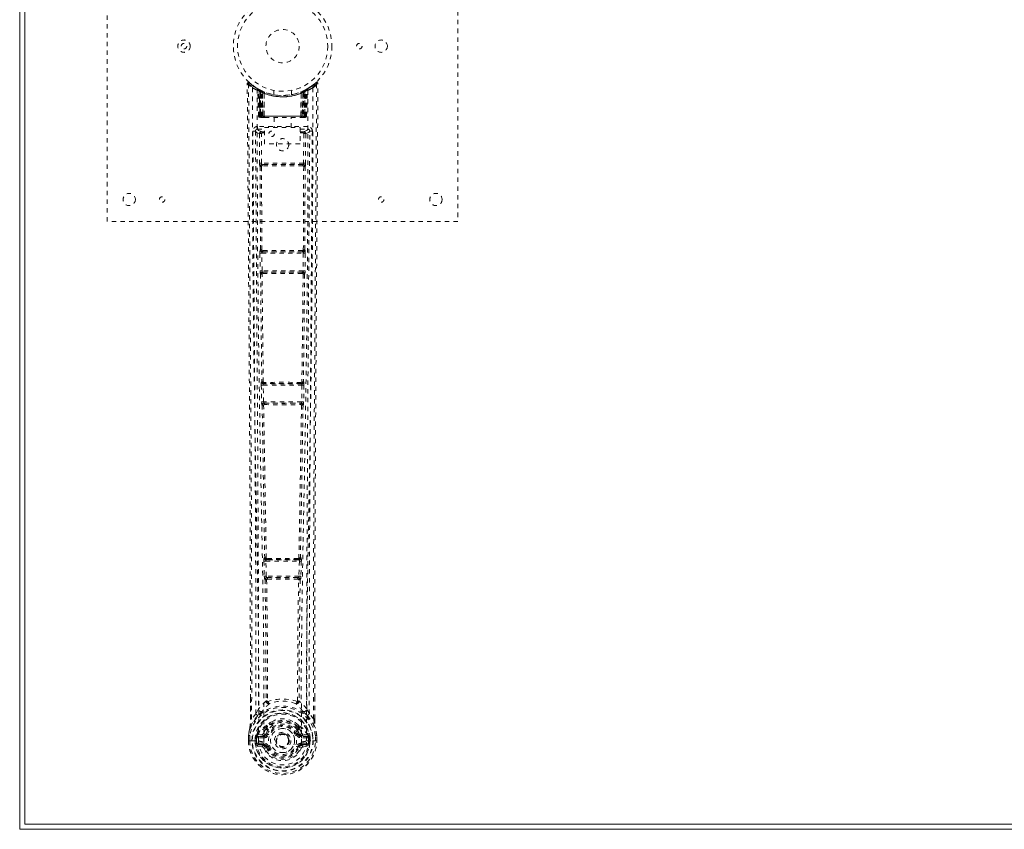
# Model space of a CAD drawing. Header units: inches. Extents: x 9 to 56.5, y 8.8 to 44.6.
# Tile 1 of 4: x 9 to 31.4, y 8.8 to 27.3. Entities that reach past the tile are written whole.
import ezdxf

# ---------------------------------------------------------------- set-up
doc = ezdxf.new("R2010")
doc.units = ezdxf.units.IN
doc.header["$MEASUREMENT"] = 0
doc.linetypes.add('SLD-Dashed', pattern=[0.075, 0.05, -0.025])
doc.linetypes.add('SLD-Solid', pattern=[0])

msp = doc.modelspace()

# ---------------------------------------------------------------- linework, layer by layer
at = {"color": 7, "linetype": 'SLD-Solid', "lineweight": 15}
for p, q in [((8.973, 8.819), (8.973, 44.569)), ((9.091, 8.938), (9.091, 44.451)), ((9.091, 44.451), (9.091, 8.938)), ((56.473, 8.819), (8.973, 8.819)), ((56.355, 8.938), (9.091, 8.938)), ((9.091, 8.938), (56.355, 8.938))]:
    msp.add_line(p, q, dxfattribs=at)
at = {"color": 7, "linetype": 'SLD-Dashed', "lineweight": 0}
for p, q in [((10.973, 22.694), (10.973, 30.694)), ((18.973, 30.694), (18.973, 22.694)), ((15.73, 25.859), (15.629, 25.778)), ((14.404, 25.721), (14.391, 25.729)), ((14.41, 25.717), (14.396, 25.724)), ((14.419, 25.696), (14.405, 25.704)), ((14.426, 25.098), (14.405, 25.704)), ((14.44, 25.098), (14.419, 25.696)), ((14.489, 25.676), (14.422, 25.711)), ((14.438, 25.689), (14.459, 25.095)), ((14.506, 25.65), (14.438, 25.685)), ((14.458, 25.098), (14.438, 25.685)), ((14.465, 25.656), (14.477, 25.682)), ((14.465, 25.656), (14.465, 25.098)), ((14.466, 25.098), (14.467, 25.655)), ((14.467, 25.655), (14.479, 25.681)), ((14.478, 25.649), (14.491, 25.675)), ((14.479, 25.098), (14.478, 25.649)), ((14.49, 25.676), (14.489, 25.676)), ((14.497, 25.098), (14.497, 25.641)), ((14.506, 25.65), (14.507, 25.65)), ((14.525, 25.098), (14.506, 25.65)), ((14.507, 25.65), (14.526, 25.098)), ((14.51, 25.666), (14.509, 25.667)), ((14.552, 25.62), (14.549, 25.622)), ((14.554, 25.098), (14.549, 25.622)), ((14.556, 25.647), (14.551, 25.649)), ((14.552, 25.62), (14.556, 25.098)), ((14.773, 25.684), (14.773, 25.587)), ((15.173, 25.587), (15.173, 25.684)), ((15.389, 25.098), (15.394, 25.62)), ((15.395, 25.649), (15.39, 25.647)), ((15.397, 25.622), (15.392, 25.098)), ((15.397, 25.622), (15.394, 25.62)), ((15.42, 25.098), (15.439, 25.65)), ((15.44, 25.65), (15.421, 25.098)), ((15.437, 25.667), (15.436, 25.666)), ((15.439, 25.65), (15.44, 25.65)), ((15.508, 25.685), (15.44, 25.65)), ((15.449, 25.641), (15.449, 25.098)), ((15.453, 25.674), (15.455, 25.675)), ((15.457, 25.676), (15.456, 25.676)), ((15.524, 25.711), (15.457, 25.676)), ((15.467, 25.681), (15.479, 25.655)), ((15.467, 25.098), (15.468, 25.649)), ((15.469, 25.682), (15.481, 25.656)), ((15.479, 25.655), (15.48, 25.098)), ((15.481, 25.098), (15.481, 25.656)), ((15.485, 25.095), (15.508, 25.689)), ((15.488, 25.098), (15.508, 25.685)), ((15.506, 25.098), (15.527, 25.696)), ((15.619, 25.771), (15.517, 25.708)), ((15.52, 25.098), (15.541, 25.704)), ((15.541, 25.704), (15.527, 25.696)), ((15.555, 25.729), (15.542, 25.721)), ((15.78, 25.836), (15.75, 25.837)), ((14.426, 25.098), (14.44, 25.098)), ((14.453, 25.07), (14.457, 25.069)), ((14.458, 25.098), (14.525, 25.098)), ((14.458, 25.069), (14.458, 25.07)), ((15.48, 25.098), (14.466, 25.098)), ((14.47, 25.069), (14.479, 25.069)), ((14.479, 25.098), (15.467, 25.098)), ((14.488, 25.069), (14.542, 25.069)), ((14.497, 25.098), (14.498, 25.098)), ((15.449, 25.098), (14.498, 25.098)), ((14.526, 25.098), (14.525, 25.098)), ((14.554, 25.098), (14.556, 25.098)), ((14.556, 25.098), (15.389, 25.098)), ((14.556, 25.069), (14.563, 25.069)), ((14.564, 25.069), (15.382, 25.069)), ((14.778, 25.069), (14.778, 24.837)), ((15.168, 24.837), (15.168, 25.069)), ((15.383, 25.069), (15.39, 25.069)), ((15.389, 25.098), (15.392, 25.098)), ((15.404, 25.069), (15.458, 25.069)), ((15.421, 25.098), (15.42, 25.098)), ((15.421, 25.098), (15.488, 25.098)), ((15.467, 25.071), (15.467, 25.098)), ((15.467, 25.069), (15.476, 25.069)), ((15.506, 25.098), (15.52, 25.098)), ((14.354, 24.762), (14.354, 24.753)), ((14.354, 24.753), (14.354, 24.751)), ((14.399, 24.86), (14.399, 24.8)), ((15.547, 24.86), (14.399, 24.86)), ((14.399, 24.8), (14.558, 24.8)), ((14.506, 24.713), (14.506, 24.742)), ((14.558, 24.742), (14.506, 24.742)), ((14.558, 24.465), (14.558, 24.837)), ((14.558, 24.837), (15.37, 24.837)), ((15.37, 24.837), (15.37, 24.465)), ((15.37, 24.8), (15.547, 24.8)), ((15.44, 24.742), (15.37, 24.742)), ((15.44, 24.713), (15.44, 24.742)), ((15.547, 24.8), (15.547, 24.86)), ((15.592, 24.753), (15.592, 24.762)), ((15.592, 24.751), (15.592, 24.753)), ((14.446, 24.698), (14.449, 24.024)), ((14.446, 24.698), (14.491, 24.698)), ((14.494, 24.024), (14.491, 24.698)), ((14.558, 24.713), (14.506, 24.713)), ((15.44, 24.713), (15.37, 24.713)), ((15.455, 24.698), (15.452, 24.024)), ((15.5, 24.698), (15.497, 24.024)), ((15.37, 24.465), (14.558, 24.465)), ((14.458, 23.949), (14.459, 23.949)), ((14.459, 23.949), (14.467, 22.043)), ((14.5, 22.042), (14.491, 23.948)), ((15.452, 24.024), (14.494, 24.024)), ((14.503, 23.994), (14.502, 23.994)), ((15.444, 23.994), (14.502, 23.994)), ((15.444, 23.994), (15.443, 23.994)), ((15.454, 23.948), (15.446, 22.042)), ((15.487, 23.949), (15.479, 22.043)), ((15.487, 23.949), (15.488, 23.949)), ((18.973, 22.694), (10.973, 22.694)), ((14.467, 22.043), (14.463, 22.041)), ((14.517, 22.029), (14.517, 22.029)), ((15.429, 22.029), (15.429, 22.029)), ((15.483, 22.041), (15.479, 22.043)), ((14.456, 21.966), (14.46, 21.568)), ((14.5, 21.967), (15.445, 21.967)), ((14.505, 21.568), (14.5, 21.967)), ((14.507, 21.997), (14.512, 21.999)), ((15.439, 21.997), (14.507, 21.997)), ((15.434, 21.999), (15.439, 21.997)), ((15.445, 21.967), (15.441, 21.568)), ((15.49, 21.966), (15.485, 21.568)), ((14.46, 21.568), (14.461, 21.54)), ((14.469, 21.493), (14.471, 21.492)), ((15.441, 21.568), (14.505, 21.568)), ((14.516, 21.537), (14.514, 21.538)), ((14.514, 21.538), (15.432, 21.538)), ((15.432, 21.538), (15.43, 21.537)), ((15.475, 21.492), (15.477, 21.493)), ((15.485, 21.568), (15.485, 21.54)), ((14.486, 18.957), (14.494, 18.576)), ((14.499, 19.035), (14.492, 19.032)), ((14.531, 18.958), (15.415, 18.958)), ((14.539, 18.577), (14.531, 18.958)), ((14.537, 18.988), (14.543, 18.991)), ((15.409, 18.988), (14.537, 18.988)), ((14.549, 19.02), (14.549, 19.02)), ((15.397, 19.02), (15.397, 19.02)), ((15.403, 18.991), (15.409, 18.988)), ((15.415, 18.958), (15.407, 18.577)), ((15.454, 19.032), (15.447, 19.035)), ((15.46, 18.957), (15.452, 18.576)), ((14.494, 18.576), (14.496, 18.548)), ((14.504, 18.501), (14.507, 18.5)), ((15.407, 18.577), (14.539, 18.577)), ((14.551, 18.546), (14.549, 18.547)), ((14.549, 18.547), (15.397, 18.547)), ((15.397, 18.547), (15.395, 18.546)), ((15.439, 18.5), (15.442, 18.501)), ((15.452, 18.576), (15.45, 18.548)), ((14.546, 14.937), (14.556, 14.595)), ((14.565, 15.016), (14.553, 15.012)), ((14.59, 14.938), (15.356, 14.938)), ((14.601, 14.596), (14.59, 14.938)), ((14.598, 14.968), (14.61, 14.973)), ((15.348, 14.968), (14.598, 14.968)), ((15.336, 14.973), (15.348, 14.968)), ((15.356, 14.938), (15.345, 14.596)), ((15.38, 15.016), (15.392, 15.012)), ((15.4, 14.937), (15.39, 14.595)), ((14.556, 14.595), (14.558, 14.567)), ((14.569, 14.52), (14.573, 14.519)), ((15.345, 14.596), (14.601, 14.596)), ((14.618, 14.565), (14.614, 14.566)), ((14.614, 14.566), (15.332, 14.566)), ((15.332, 14.566), (15.328, 14.565)), ((15.373, 14.519), (15.376, 14.52)), ((15.39, 14.595), (15.388, 14.567)), ((14.237, 11.338), (14.237, 11.805)), ((14.594, 11.743), (14.594, 11.743)), ((14.632, 11.746), (14.632, 11.746)), ((15.314, 11.746), (15.314, 11.746)), ((15.352, 11.743), (15.352, 11.743)), ((15.709, 11.338), (15.709, 11.83)), ((14.422, 11.566), (14.363, 11.455)), ((15.583, 11.455), (15.524, 11.566)), ((14.363, 11.455), (14.266, 11.339)), ((15.68, 11.339), (15.583, 11.455)), ((14.595, 11.148), (14.595, 11.119)), ((14.601, 11.175), (14.613, 11.193)), ((14.618, 11.144), (14.618, 11.115)), ((15.328, 11.115), (15.327, 11.144)), ((15.333, 11.193), (15.345, 11.175)), ((15.351, 11.148), (15.351, 11.119)), ((14.193, 10.84), (14.194, 10.957)), ((14.194, 10.957), (14.193, 10.84)), ((14.193, 10.84), (14.197, 10.84)), ((14.194, 10.962), (14.194, 10.957)), ((14.197, 10.84), (14.25, 10.84)), ((14.224, 10.957), (14.223, 10.841)), ((14.25, 10.84), (14.273, 10.84)), ((14.273, 10.84), (14.276, 10.84)), ((14.276, 10.84), (14.424, 10.84)), ((14.344, 10.841), (14.345, 10.913)), ((14.345, 10.914), (14.375, 10.912)), ((14.345, 10.913), (14.345, 10.914)), ((14.375, 10.912), (14.374, 10.841)), ((14.38, 10.841), (14.374, 10.841)), ((14.375, 10.913), (14.378, 10.938)), ((14.375, 10.913), (14.38, 10.932)), ((14.38, 10.932), (14.38, 10.918)), ((14.38, 10.918), (14.38, 10.841)), ((14.389, 10.959), (14.386, 10.955)), ((14.389, 10.959), (14.399, 10.969)), ((14.515, 10.991), (14.399, 10.969)), ((14.399, 10.97), (14.399, 10.969)), ((14.399, 10.969), (14.399, 10.97)), ((14.415, 10.936), (14.544, 10.961)), ((14.415, 10.936), (14.415, 10.907)), ((14.544, 10.936), (14.415, 10.936)), ((14.544, 10.907), (14.415, 10.907)), ((14.544, 10.961), (14.544, 10.936)), ((14.544, 10.907), (14.544, 10.936)), ((14.599, 11.002), (14.626, 10.991)), ((14.816, 10.845), (14.817, 10.86)), ((14.817, 10.836), (14.816, 10.845)), ((15.32, 10.991), (15.347, 11.002)), ((15.402, 10.961), (15.531, 10.936)), ((15.402, 10.961), (15.402, 10.936)), ((15.531, 10.936), (15.402, 10.936)), ((15.402, 10.907), (15.402, 10.936)), ((15.531, 10.907), (15.402, 10.907)), ((15.547, 10.969), (15.431, 10.991)), ((15.521, 10.84), (15.669, 10.84)), ((15.531, 10.907), (15.531, 10.936)), ((15.547, 10.969), (15.557, 10.959)), ((15.56, 10.955), (15.557, 10.959)), ((15.566, 10.932), (15.566, 10.918)), ((15.571, 10.913), (15.566, 10.932)), ((15.566, 10.918), (15.566, 10.841)), ((15.566, 10.841), (15.572, 10.841)), ((15.571, 10.912), (15.601, 10.914)), ((15.572, 10.841), (15.571, 10.912)), ((15.601, 10.914), (15.601, 10.913)), ((15.601, 10.913), (15.601, 10.841)), ((15.669, 10.84), (15.672, 10.84)), ((15.672, 10.84), (15.695, 10.84)), ((15.695, 10.84), (15.749, 10.84)), ((15.723, 10.841), (15.722, 10.957)), ((15.749, 10.84), (15.753, 10.84)), ((15.752, 10.957), (15.752, 10.962)), ((15.753, 10.84), (15.752, 10.957)), ((15.753, 10.84), (15.752, 10.957)), ((14.397, 10.718), (14.516, 10.695)), ((14.428, 10.784), (14.428, 10.754)), ((14.428, 10.784), (14.544, 10.784)), ((14.544, 10.734), (14.428, 10.754)), ((14.428, 10.754), (14.544, 10.754)), ((14.544, 10.784), (14.544, 10.754)), ((14.544, 10.734), (14.544, 10.754)), ((14.626, 10.7), (14.604, 10.691)), ((15.342, 10.691), (15.32, 10.7)), ((15.342, 10.691), (15.397, 10.668)), ((15.402, 10.784), (15.402, 10.754)), ((15.402, 10.784), (15.518, 10.784)), ((15.518, 10.754), (15.402, 10.734)), ((15.402, 10.734), (15.402, 10.754)), ((15.402, 10.754), (15.518, 10.754)), ((15.43, 10.695), (15.548, 10.718)), ((15.518, 10.754), (15.518, 10.784))]:
    msp.add_line(p, q, dxfattribs=at)
at = {"color": 7, "linetype": 'SLD-Dashed', "lineweight": 0, "flags": 128}
for points in [[(14.214, 25.856), (14.207, 25.86), (14.199, 25.862), (14.191, 25.863), (14.183, 25.862), (14.176, 25.858), (14.171, 25.853), (14.168, 25.846), (14.166, 25.839)], [(14.166, 25.836), (14.167, 25.836), (14.168, 25.836), (14.175, 25.837), (14.184, 25.836), (14.19, 25.836), (14.196, 25.837)], [(14.237, 11.805), (14.236, 14.962), (14.217, 18.587), (14.192, 22.211), (14.166, 25.836)], [(14.266, 11.339), (14.268, 12.189), (14.269, 13.079), (14.268, 14.008), (14.266, 14.974), (14.263, 15.764), (14.26, 16.395), (14.256, 17.069), (14.252, 17.786), (14.251, 17.982), (14.25, 18.182), (14.249, 18.384), (14.247, 18.589), (14.246, 18.707), (14.245, 18.956), (14.243, 19.228), (14.24, 19.662), (14.237, 20.143), (14.233, 20.673), (14.229, 21.251), (14.226, 21.638), (14.223, 22.044), (14.22, 22.492), (14.217, 22.935), (14.214, 23.351), (14.21, 23.841), (14.207, 24.286), (14.204, 24.686), (14.202, 25.041), (14.199, 25.351), (14.198, 25.616), (14.196, 25.837)], [(14.285, 25.742), (14.286, 23.647), (14.297, 21.553), (14.32, 19.46), (14.352, 17.37), (14.376, 16.058), (14.399, 14.748), (14.419, 13.442), (14.43, 12.139), (14.425, 10.84)], [(14.542, 10.816), (14.548, 12.29), (14.533, 13.769), (14.507, 15.252), (14.478, 16.738), (14.451, 18.227), (14.423, 20.09), (14.404, 21.954), (14.395, 23.82), (14.394, 25.687)], [(14.427, 25.708), (14.421, 25.709), (14.415, 25.705), (14.411, 25.699)], [(14.476, 25.68), (14.469, 25.685), (14.461, 25.69)], [(14.551, 25.649), (14.552, 25.648), (14.553, 25.646), (14.553, 25.643), (14.553, 25.64), (14.553, 25.636), (14.552, 25.632), (14.55, 25.627), (14.549, 25.622)], [(15.395, 25.649), (15.394, 25.648), (15.393, 25.646), (15.393, 25.644), (15.393, 25.64), (15.393, 25.636), (15.394, 25.632), (15.396, 25.627), (15.397, 25.622)], [(15.552, 25.687), (15.551, 23.82), (15.542, 21.954), (15.523, 20.09), (15.495, 18.227), (15.468, 16.738), (15.438, 15.252), (15.413, 13.769), (15.398, 12.29), (15.404, 10.816)], [(15.485, 25.69), (15.477, 25.685), (15.47, 25.68)], [(15.661, 25.742), (15.66, 23.647), (15.649, 21.553), (15.626, 19.46), (15.594, 17.37), (15.57, 16.058), (15.547, 14.748), (15.527, 13.442), (15.516, 12.139), (15.521, 10.84)], [(15.68, 11.339), (15.678, 12.034), (15.677, 12.762), (15.677, 13.523), (15.678, 14.317), (15.681, 15.101), (15.683, 15.771), (15.686, 16.404), (15.69, 17.077), (15.694, 17.791), (15.695, 17.987), (15.696, 18.185), (15.697, 18.386), (15.699, 18.589), (15.699, 18.704), (15.701, 18.95), (15.703, 19.219), (15.706, 19.65), (15.709, 20.131), (15.713, 20.662), (15.717, 21.243), (15.72, 21.633), (15.723, 22.043), (15.726, 22.448), (15.728, 22.83), (15.731, 23.198), (15.736, 23.818), (15.74, 24.392), (15.743, 24.919), (15.747, 25.401), (15.75, 25.837)], [(15.709, 11.83), (15.71, 14.962), (15.729, 18.587), (15.754, 22.211), (15.78, 25.836)], [(15.211, 25.593), (15.189, 25.588), (15.187, 25.588)], [(14.465, 25.098), (14.45, 25.098), (14.437, 25.098), (14.429, 25.098), (14.426, 25.098)], [(14.44, 25.098), (14.443, 25.098), (14.452, 25.098), (14.464, 25.098), (14.479, 25.098)], [(14.497, 25.098), (14.489, 25.098), (14.482, 25.098), (14.475, 25.098), (14.469, 25.098), (14.464, 25.098), (14.46, 25.098), (14.458, 25.098), (14.458, 25.098)], [(14.526, 25.098), (14.529, 25.098), (14.535, 25.098), (14.544, 25.098), (14.554, 25.098)], [(14.563, 25.069), (14.561, 25.07), (14.56, 25.072), (14.558, 25.074), (14.557, 25.078), (14.556, 25.082), (14.555, 25.087), (14.554, 25.093), (14.554, 25.098)], [(15.392, 25.098), (15.392, 25.093), (15.391, 25.087), (15.39, 25.082), (15.389, 25.078), (15.388, 25.074), (15.386, 25.072), (15.385, 25.07), (15.383, 25.069)], [(15.392, 25.098), (15.402, 25.098), (15.411, 25.098), (15.417, 25.098), (15.42, 25.098)], [(15.488, 25.098), (15.488, 25.098), (15.486, 25.098), (15.482, 25.098), (15.477, 25.098), (15.471, 25.098), (15.464, 25.098), (15.457, 25.098), (15.449, 25.098)], [(15.467, 25.098), (15.482, 25.098), (15.494, 25.098), (15.503, 25.098), (15.506, 25.098)], [(15.52, 25.098), (15.517, 25.098), (15.508, 25.098), (15.496, 25.098), (15.48, 25.098)], [(15.486, 25.091), (15.487, 25.093), (15.488, 25.098)], [(14.294, 24.755), (14.298, 24.127), (14.303, 23.465), (14.305, 23.196), (14.306, 22.988), (14.308, 22.797), (14.309, 22.574), (14.311, 22.315), (14.313, 22.024), (14.316, 21.701), (14.318, 21.352), (14.321, 21.026), (14.323, 20.726), (14.325, 20.453), (14.329, 19.882), (14.334, 19.225), (14.338, 18.569), (14.342, 17.95), (14.346, 17.269), (14.353, 16.118), (14.358, 14.954), (14.362, 13.772), (14.364, 12.61), (14.363, 11.455)], [(14.354, 24.755), (14.377, 24.726), (14.446, 24.698)], [(14.354, 24.755), (14.377, 21.457), (14.401, 18.16), (14.419, 14.863), (14.422, 11.566)], [(14.491, 24.743), (14.422, 24.772), (14.399, 24.8)], [(14.491, 24.743), (14.48, 24.741), (14.47, 24.737), (14.464, 24.73), (14.462, 24.722), (14.464, 24.714), (14.47, 24.707), (14.48, 24.701), (14.491, 24.698)], [(15.547, 24.8), (15.524, 24.772), (15.455, 24.743)], [(15.455, 24.698), (15.466, 24.701), (15.475, 24.707), (15.482, 24.714), (15.484, 24.722), (15.482, 24.73), (15.475, 24.737), (15.466, 24.741), (15.455, 24.743)], [(15.5, 24.698), (15.569, 24.726), (15.59, 24.752)], [(15.524, 11.566), (15.527, 14.863), (15.545, 18.16), (15.568, 21.457), (15.592, 24.755)], [(15.583, 11.455), (15.582, 12.682), (15.584, 13.913), (15.588, 15.157), (15.594, 16.418), (15.602, 17.632), (15.61, 18.846), (15.611, 19.018), (15.612, 19.196), (15.613, 19.378), (15.615, 19.565), (15.616, 19.757), (15.617, 19.883), (15.619, 20.098), (15.62, 20.341), (15.622, 20.61), (15.625, 20.93), (15.627, 21.28), (15.63, 21.663), (15.633, 22.02), (15.635, 22.339), (15.637, 22.601), (15.639, 22.83), (15.64, 23.025), (15.641, 23.115), (15.642, 23.25), (15.643, 23.383), (15.643, 23.515), (15.644, 23.645), (15.648, 24.212), (15.652, 24.755)], [(15.5, 24.698), (15.498, 24.698), (15.495, 24.698), (15.491, 24.698), (15.485, 24.698), (15.479, 24.698), (15.471, 24.698), (15.463, 24.698), (15.455, 24.698)], [(14.494, 24.024), (14.486, 24.024), (14.478, 24.024), (14.47, 24.024), (14.464, 24.024), (14.458, 24.024), (14.454, 24.024), (14.451, 24.024), (14.449, 24.024)], [(14.503, 23.994), (14.493, 23.992), (14.484, 23.988), (14.477, 23.983), (14.474, 23.975), (14.474, 23.967), (14.477, 23.96), (14.483, 23.953), (14.491, 23.948)], [(15.437, 23.962), (15.207, 23.962), (14.973, 23.962), (14.739, 23.962), (14.509, 23.962)], [(15.43, 23.993), (15.318, 23.993), (15.206, 23.993), (15.093, 23.993), (14.979, 23.993), (14.852, 23.993), (14.725, 23.993), (14.617, 23.993), (14.516, 23.993)], [(15.455, 23.948), (15.463, 23.953), (15.469, 23.96), (15.472, 23.967), (15.472, 23.975), (15.468, 23.983), (15.462, 23.988), (15.453, 23.992), (15.443, 23.994)], [(15.497, 24.024), (15.495, 24.024), (15.492, 24.024), (15.488, 24.024), (15.482, 24.024), (15.476, 24.024), (15.468, 24.024), (15.46, 24.024), (15.452, 24.024)], [(14.5, 22.042), (14.492, 22.037), (14.486, 22.031), (14.484, 22.023), (14.484, 22.016), (14.487, 22.009), (14.494, 22.004), (14.502, 22), (14.512, 21.999)], [(15.434, 21.999), (15.444, 22), (15.452, 22.004), (15.458, 22.009), (15.462, 22.016), (15.462, 22.023), (15.459, 22.031), (15.454, 22.037), (15.446, 22.042)], [(14.5, 21.967), (14.492, 21.967), (14.484, 21.967), (14.477, 21.967), (14.47, 21.967), (14.465, 21.966), (14.46, 21.966), (14.457, 21.966), (14.456, 21.966)], [(15.49, 21.966), (15.489, 21.966), (15.486, 21.966), (15.481, 21.966), (15.476, 21.967), (15.469, 21.967), (15.462, 21.967), (15.454, 21.967), (15.445, 21.967)], [(14.505, 21.568), (14.49, 21.568), (14.475, 21.568), (14.465, 21.568), (14.46, 21.568)], [(14.471, 21.492), (14.483, 20.263), (14.499, 19.035)], [(14.516, 21.537), (14.506, 21.536), (14.497, 21.532), (14.49, 21.526), (14.487, 21.518), (14.486, 21.51), (14.49, 21.502), (14.496, 21.496), (14.504, 21.49)], [(14.533, 19.033), (14.517, 20.261), (14.504, 21.49)], [(15.441, 21.49), (15.429, 20.261), (15.413, 19.033)], [(15.441, 21.49), (15.45, 21.496), (15.456, 21.502), (15.459, 21.51), (15.459, 21.518), (15.456, 21.526), (15.449, 21.532), (15.44, 21.536), (15.43, 21.537)], [(15.485, 21.568), (15.484, 21.568), (15.481, 21.568), (15.476, 21.568), (15.471, 21.568), (15.464, 21.568), (15.457, 21.568), (15.449, 21.568), (15.441, 21.568)], [(15.475, 21.492), (15.463, 20.263), (15.447, 19.035)], [(14.531, 18.958), (14.523, 18.958), (14.515, 18.958), (14.507, 18.958), (14.501, 18.957), (14.495, 18.957), (14.491, 18.957), (14.488, 18.957), (14.486, 18.957)], [(14.533, 19.033), (14.524, 19.028), (14.519, 19.022), (14.516, 19.015), (14.516, 19.008), (14.519, 19.001), (14.525, 18.996), (14.534, 18.992), (14.543, 18.991)], [(15.403, 18.991), (15.412, 18.992), (15.42, 18.996), (15.427, 19.001), (15.43, 19.008), (15.43, 19.015), (15.427, 19.022), (15.421, 19.028), (15.413, 19.033)], [(15.46, 18.957), (15.458, 18.957), (15.455, 18.957), (15.451, 18.957), (15.445, 18.957), (15.439, 18.958), (15.431, 18.958), (15.423, 18.958), (15.415, 18.958)], [(14.539, 18.577), (14.523, 18.577), (14.509, 18.576), (14.499, 18.576), (14.494, 18.576)], [(14.507, 18.5), (14.535, 16.756), (14.565, 15.016)], [(14.551, 18.546), (14.541, 18.544), (14.532, 18.54), (14.525, 18.534), (14.522, 18.527), (14.522, 18.518), (14.525, 18.51), (14.532, 18.503), (14.541, 18.498)], [(14.539, 18.577), (14.54, 18.566), (14.543, 18.556), (14.545, 18.55), (14.549, 18.547), (14.549, 18.547)], [(14.601, 15.013), (14.57, 16.754), (14.54, 18.498)], [(15.405, 18.498), (15.376, 16.754), (15.345, 15.013)], [(15.439, 18.5), (15.411, 16.756), (15.38, 15.016)], [(15.405, 18.498), (15.414, 18.503), (15.421, 18.51), (15.424, 18.518), (15.424, 18.527), (15.421, 18.534), (15.414, 18.54), (15.405, 18.544), (15.395, 18.546)], [(15.452, 18.576), (15.45, 18.576), (15.447, 18.576), (15.443, 18.576), (15.437, 18.576), (15.43, 18.576), (15.423, 18.577), (15.415, 18.577), (15.407, 18.577)], [(14.59, 14.938), (14.582, 14.938), (14.574, 14.938), (14.567, 14.938), (14.561, 14.938), (14.555, 14.937), (14.551, 14.937), (14.547, 14.937), (14.546, 14.937)], [(14.601, 15.013), (14.593, 15.008), (14.587, 15.002), (14.584, 14.995), (14.584, 14.989), (14.587, 14.982), (14.593, 14.977), (14.601, 14.974), (14.61, 14.973)], [(14.598, 14.968), (14.594, 14.966), (14.592, 14.959), (14.591, 14.955), (14.59, 14.95), (14.59, 14.944), (14.59, 14.938)], [(15.336, 14.973), (15.345, 14.974), (15.353, 14.977), (15.359, 14.982), (15.362, 14.989), (15.362, 14.995), (15.359, 15.002), (15.353, 15.008), (15.345, 15.013)], [(15.356, 14.938), (15.356, 14.944), (15.356, 14.95), (15.355, 14.955), (15.354, 14.959), (15.352, 14.966), (15.348, 14.968)], [(15.4, 14.937), (15.399, 14.937), (15.395, 14.937), (15.391, 14.937), (15.385, 14.938), (15.379, 14.938), (15.372, 14.938), (15.364, 14.938), (15.356, 14.938)], [(14.601, 14.596), (14.593, 14.596), (14.585, 14.596), (14.578, 14.596), (14.571, 14.596), (14.566, 14.595), (14.561, 14.595), (14.558, 14.595), (14.556, 14.595)], [(14.573, 14.519), (14.591, 13.133), (14.596, 11.752)], [(14.618, 14.565), (14.607, 14.564), (14.598, 14.559), (14.592, 14.553), (14.588, 14.545), (14.589, 14.536), (14.593, 14.528), (14.599, 14.52), (14.609, 14.515)], [(14.601, 14.596), (14.601, 14.591), (14.602, 14.585), (14.605, 14.575), (14.61, 14.569), (14.613, 14.567), (14.614, 14.566), (14.614, 14.566)], [(14.609, 14.515), (14.626, 13.129), (14.632, 11.746)], [(15.314, 11.746), (15.319, 13.129), (15.337, 14.515)], [(15.337, 14.515), (15.346, 14.52), (15.353, 14.528), (15.357, 14.536), (15.358, 14.545), (15.354, 14.553), (15.348, 14.559), (15.339, 14.564), (15.328, 14.565)], [(15.332, 14.566), (15.332, 14.566), (15.332, 14.567), (15.333, 14.567), (15.334, 14.567), (15.336, 14.569), (15.34, 14.575), (15.344, 14.585), (15.345, 14.591), (15.345, 14.596)], [(15.39, 14.595), (15.388, 14.595), (15.385, 14.595), (15.38, 14.595), (15.375, 14.596), (15.368, 14.596), (15.361, 14.596), (15.353, 14.596), (15.345, 14.596)], [(15.373, 14.519), (15.355, 13.133), (15.35, 11.752)], [(14.24, 11.805), (14.239, 11.621), (14.238, 11.339)], [(14.594, 11.743), (14.502, 11.66), (14.422, 11.566)], [(14.594, 11.743), (14.596, 11.733), (14.6, 11.724), (14.607, 11.718), (14.614, 11.715), (14.623, 11.715), (14.63, 11.719), (14.637, 11.726), (14.642, 11.736)], [(14.632, 11.746), (14.632, 11.744), (14.633, 11.743), (14.635, 11.74), (14.642, 11.736)], [(15.304, 11.736), (15.311, 11.74), (15.313, 11.743), (15.314, 11.744), (15.314, 11.746)], [(15.304, 11.736), (15.309, 11.726), (15.316, 11.719), (15.323, 11.715), (15.331, 11.715), (15.339, 11.718), (15.345, 11.724), (15.35, 11.733), (15.352, 11.743)], [(15.524, 11.566), (15.444, 11.66), (15.352, 11.743)], [(15.708, 11.339), (15.707, 11.619), (15.706, 11.83)], [(14.515, 11.517), (14.51, 11.511), (14.5, 11.502)], [(15.446, 11.502), (15.436, 11.511), (15.431, 11.517)], [(14.405, 11.414), (14.304, 11.291), (14.224, 11.136)], [(14.266, 11.339), (14.26, 11.339), (14.253, 11.339), (14.248, 11.339), (14.243, 11.339), (14.24, 11.339), (14.238, 11.339), (14.236, 11.339), (14.237, 11.338)], [(14.742, 11.283), (14.689, 11.255), (14.613, 11.193)], [(15.333, 11.193), (15.257, 11.255), (15.204, 11.283)], [(15.541, 11.414), (15.642, 11.291), (15.722, 11.136)], [(15.709, 11.338), (15.71, 11.339), (15.708, 11.339), (15.706, 11.339), (15.702, 11.339), (15.698, 11.339), (15.693, 11.339), (15.686, 11.339), (15.68, 11.339)], [(14.224, 11.136), (14.208, 11.059), (14.194, 10.962)], [(14.194, 10.957), (14.207, 11.051), (14.223, 11.125)], [(14.224, 11.136), (14.223, 11.131), (14.223, 11.125)], [(14.542, 11.013), (14.529, 10.996), (14.515, 10.991)], [(14.595, 11.119), (14.568, 11.072), (14.542, 11.013)], [(14.648, 11.101), (14.623, 11.057), (14.599, 11.002)], [(15.351, 11.119), (15.378, 11.072), (15.404, 11.013)], [(15.404, 11.013), (15.417, 10.996), (15.431, 10.991)], [(15.723, 11.125), (15.723, 11.131), (15.722, 11.136)], [(15.752, 10.962), (15.74, 11.049), (15.722, 11.136)], [(15.752, 10.957), (15.739, 11.051), (15.723, 11.125)], [(14.223, 10.841), (14.217, 10.841), (14.21, 10.841), (14.205, 10.841), (14.2, 10.841), (14.197, 10.841), (14.194, 10.841), (14.193, 10.841), (14.193, 10.84)], [(14.194, 10.962), (14.195, 10.961), (14.197, 10.961), (14.2, 10.961), (14.204, 10.96), (14.208, 10.96), (14.213, 10.959), (14.218, 10.958), (14.224, 10.957)], [(14.194, 10.957), (14.194, 10.957), (14.195, 10.957), (14.197, 10.957), (14.201, 10.957), (14.206, 10.957), (14.211, 10.957), (14.217, 10.957), (14.224, 10.957)], [(14.374, 10.841), (14.371, 10.841), (14.364, 10.841), (14.355, 10.841), (14.344, 10.841)], [(14.375, 10.912), (14.375, 10.913), (14.375, 10.913)], [(14.415, 10.907), (14.397, 10.909), (14.38, 10.918)], [(15.404, 10.816), (15.398, 10.737), (15.374, 10.661), (15.334, 10.591), (15.28, 10.53), (15.214, 10.48), (15.138, 10.443), (15.057, 10.421), (14.973, 10.413), (14.889, 10.421), (14.808, 10.443), (14.732, 10.48), (14.666, 10.53), (14.612, 10.591), (14.572, 10.661), (14.548, 10.737), (14.542, 10.816)], [(14.654, 10.979), (14.649, 10.982), (14.644, 10.984), (14.639, 10.986), (14.635, 10.987), (14.631, 10.989), (14.629, 10.99), (14.627, 10.991), (14.626, 10.991)], [(15.292, 10.979), (15.297, 10.982), (15.302, 10.984), (15.307, 10.986), (15.311, 10.987), (15.315, 10.989), (15.317, 10.99), (15.319, 10.991), (15.32, 10.991)], [(15.566, 10.918), (15.549, 10.909), (15.531, 10.907)], [(15.571, 10.913), (15.571, 10.912), (15.571, 10.912)], [(15.752, 10.962), (15.751, 10.961), (15.749, 10.961), (15.746, 10.961), (15.742, 10.96), (15.738, 10.96), (15.733, 10.959), (15.728, 10.958), (15.722, 10.957)], [(15.722, 10.957), (15.729, 10.957), (15.735, 10.957), (15.74, 10.957), (15.745, 10.957), (15.749, 10.957), (15.751, 10.957), (15.752, 10.957), (15.752, 10.957)], [(15.753, 10.84), (15.753, 10.84), (15.752, 10.84), (15.749, 10.84), (15.746, 10.841), (15.741, 10.841), (15.735, 10.841), (15.729, 10.841), (15.723, 10.841)], [(14.385, 10.767), (14.405, 10.78), (14.428, 10.784)], [(14.654, 10.712), (14.649, 10.709), (14.644, 10.707), (14.639, 10.705), (14.635, 10.703), (14.631, 10.702), (14.629, 10.701), (14.627, 10.7), (14.626, 10.7)], [(15.292, 10.712), (15.297, 10.709), (15.302, 10.707), (15.307, 10.705), (15.311, 10.703), (15.315, 10.702), (15.317, 10.701), (15.319, 10.7), (15.32, 10.7)], [(15.518, 10.784), (15.541, 10.78), (15.561, 10.767)]]:
    msp.add_lwpolyline(points, dxfattribs=at)
at = {"color": 7, "linetype": 'SLD-Dashed', "lineweight": 0}
for centre, radius in [((14.973, 26.694), 1.125), ((14.973, 26.694), 1.03), ((14.973, 26.694), 0.38), ((12.723, 26.694), 0.141), ((12.723, 26.694), 0.0625), ((16.723, 26.694), 0.0625), ((17.223, 26.694), 0.141), ((14.723, 24.694), 0.0625), ((14.973, 24.444), 0.14), ((11.473, 23.194), 0.14), ((12.223, 23.194), 0.0625), ((17.223, 23.194), 0.0625), ((18.473, 23.194), 0.14), ((14.973, 10.845), 0.7), ((14.973, 10.845), 0.69), ((14.973, 10.845), 0.623), ((14.973, 10.845), 0.32), ((14.973, 10.845), 0.275), ((14.973, 10.845), 0.188), ((14.973, 10.845), 0.156), ((14.973, 10.845), 0.142), ((14.973, 10.845), 0.14), ((14.973, 10.845), 0.138)]:
    msp.add_circle(centre, radius, dxfattribs=at)
for centre, radius, start, end in [((14.196, 25.837), 0.03, 47.8374, 180.4023), ((13.044, 26.901), 1.568, 317.2595, 318.3551), ((14.964, 26.683), 1.113, 227.9432, 235.3792), ((14.982, 26.682), 1.112, 304.6186, 312.0553), ((15.75, 25.837), 0.03, 359.5964, 132.1629), ((15.641, 25.758), 0.134, 35.7873, 48.5981), ((14.962, 26.722), 1.19, 228.051, 235.3494), ((14.973, 26.694), 1.157, 227.826, 312.172), ((14.315, 25.742), 0.03, 55.9256, 179.6904), ((14.957, 26.925), 1.36, 240.3924, 245.5387), ((14.973, 26.694), 1.127, 235.3383, 240.4666), ((14.375, 25.703), 0.03, 1.9886, 58.898), ((14.435, 25.674), 0.043, 114.1949, 162.9819), ((14.973, 26.727), 1.19, 240.8755, 299.1245), ((14.742, 26.295), 0.666, 239.335, 241.6816), ((14.389, 25.695), 0.0299, 1.9041, 59.6787), ((14.923, 26.608), 1.028, 239.6458, 242.7054), ((14.966, 26.333), 0.843, 228.2406, 233.4705), ((14.973, 26.694), 1.128, 240.4664, 299.5336), ((14.949, 26.307), 0.809, 229.0576, 234.4281), ((14.408, 25.685), 0.0299, 1.8046, 60.7352), ((14.975, 26.699), 1.133, 240.7794, 245.6809), ((14.414, 25.688), 0.0234, 351.7151, 54.9078), ((14.958, 26.314), 0.816, 230.3551, 235.5784), ((14.973, 26.693), 1.155, 244.0067, 295.9933), ((14.973, 26.693), 1.155, 244.6488, 295.3509), ((14.476, 25.649), 0.0297, 1.4766, 64.4706), ((14.477, 25.649), 0.0297, 1.4763, 64.5427), ((14.581, 25.614), 0.0881, 143.2139, 162.0812), ((14.973, 26.694), 1.156, 245.6758, 294.3248), ((14.933, 26.253), 0.739, 234.7551, 238.6244), ((14.522, 25.638), 0.0345, 328.9527, 15.1404), ((14.973, 26.658), 1.12, 247.9155, 292.0846), ((15.424, 25.638), 0.0345, 164.8492, 211.053), ((15.012, 26.254), 0.74, 301.3928, 305.2435), ((15.355, 25.609), 0.0993, 18.8507, 35.5738), ((14.972, 26.696), 1.129, 294.3106, 299.229), ((15.468, 25.649), 0.0297, 115.4573, 178.5237), ((15.47, 25.649), 0.0297, 115.5263, 178.5301), ((14.991, 26.309), 0.81, 304.4031, 309.6649), ((15.419, 25.637), 0.0504, 13.5686, 46.968), ((14.999, 26.304), 0.805, 305.5583, 310.9548), ((14.979, 26.333), 0.843, 306.5315, 311.7575), ((15.538, 25.685), 0.0299, 119.2648, 178.1954), ((15.537, 25.686), 0.0278, 118.0295, 181.5766), ((14.975, 26.69), 1.122, 298.6654, 300.3086), ((15.557, 25.695), 0.0299, 120.3188, 178.0983), ((14.973, 26.695), 1.128, 299.5344, 304.6607), ((15.511, 25.674), 0.043, 17.0279, 65.7965), ((15.555, 25.708), 0.0187, 140.8782, 203.072), ((15.571, 25.703), 0.03, 121.0992, 178.0142), ((14.989, 26.925), 1.36, 294.4613, 299.6076), ((15.631, 25.742), 0.03, 0.321, 124.0493), ((14.983, 26.723), 1.192, 304.6555, 311.9426), ((14.456, 25.099), 0.03, 181.9956, 269.996), ((14.457, 25.1), 0.0305, 182.3462, 249.5972), ((14.47, 25.099), 0.03, 181.9817, 246.4978), ((14.47, 25.101), 0.0314, 237.5206, 270.7091), ((14.488, 25.099), 0.03, 181.9319, 269.9363), ((14.502, 25.117), 0.0478, 202.9956, 265.2699), ((14.501, 24.88), 0.194, 100.3823, 102.708), ((14.492, 24.994), 0.0779, 99.4632, 105.0345), ((15.079, 25.092), 0.6, 179.377, 181.9631), ((16.205, 25.095), 1.708, 179.8789, 180.8502), ((14.555, 25.099), 0.0299, 181.7977, 269.8138), ((14.556, 25.099), 0.0299, 181.7945, 269.8125), ((14.591, 25.092), 0.0354, 169.2683, 219.2362), ((15.355, 25.092), 0.0354, 320.7638, 10.7317), ((15.39, 25.099), 0.0299, 270.1884, 358.2045), ((15.391, 25.099), 0.0299, 270.1875, 358.2032), ((14.972, 25.091), 0.477, 357.3585, 0.8398), ((15.452, 25.109), 0.0394, 264.2319, 324.8114), ((15.458, 25.099), 0.03, 270.0614, 358.0681), ((15.453, 24.989), 0.0834, 75.4903, 80.9077), ((15.476, 25.101), 0.0318, 269.3254, 299.9546), ((15.437, 25.167), 0.105, 294.008, 319.1326), ((15.476, 25.099), 0.03, 293.8894, 358.0181), ((15.49, 25.099), 0.03, 270.0053, 358.0031), ((14.399, 24.755), 0.105, 90.0115, 180.4132), ((14.343, 19.844), 4.911, 89.8783, 90.5783), ((14.397, 24.758), 0.0425, 88.2434, 173.9147), ((14.491, 24.698), 0.0451, 90.4241, 180.0643), ((14.504, 24.916), 0.174, 265.5852, 270.6358), ((15.442, 24.896), 0.154, 269.037, 274.742), ((15.455, 24.698), 0.0451, 359.8924, 89.5753), ((15.547, 24.755), 0.105, 359.5868, 89.9885), ((15.549, 24.758), 0.0425, 6.0842, 91.7578), ((15.603, 19.842), 4.913, 89.4218, 90.1216), ((14.507, 24.696), 0.0164, 93.5259, 173.2653), ((15.439, 24.696), 0.0168, 7.7538, 85.455), ((14.637, 24.007), 0.189, 175.0038, 198.0096), ((14.503, 23.949), 0.0451, 91.359, 180.0712), ((14.504, 23.949), 0.0451, 91.3622, 180.0675), ((14.486, 24.315), 0.368, 265.8044, 270.9176), ((14.512, 23.941), 0.0214, 97.2295, 161.9861), ((14.535, 24.019), 0.0412, 172.7557, 216.7947), ((14.514, 24.065), 0.0721, 261.2547, 271.9807), ((14.549, 23.969), 0.0405, 143.8397, 189.7687), ((15.433, 24.059), 0.0658, 267.4853, 279.268), ((15.397, 23.969), 0.0404, 350.2212, 36.1778), ((15.435, 23.942), 0.0202, 15.8541, 84.9887), ((15.442, 23.949), 0.0451, 359.9283, 88.6405), ((15.416, 24.018), 0.037, 320.5918, 9.8577), ((15.443, 23.949), 0.0451, 359.9294, 88.6404), ((15.46, 24.325), 0.378, 269.1511, 274.1276), ((15.309, 24.007), 0.189, 341.9904, 4.998), ((14.654, 21.986), 0.199, 163.9408, 185.6749), ((14.508, 22.042), 0.0451, 180.8809, 269.4913), ((14.494, 22.302), 0.26, 264.1351, 271.4321), ((14.512, 22.044), 0.0451, 180.8831, 269.4719), ((14.519, 22.048), 0.0194, 197.4433, 264.4604), ((14.555, 22.023), 0.0382, 171.7107, 217.5717), ((14.973, -12.956), 34.988, 89.2532, 90.7468), ((15.391, 22.023), 0.0382, 322.4283, 8.2893), ((15.427, 22.049), 0.0201, 276.8506, 341.2419), ((15.434, 22.044), 0.0451, 270.5281, 359.1169), ((15.438, 22.042), 0.0451, 270.5087, 359.1191), ((15.452, 22.302), 0.26, 268.5696, 275.8613), ((15.292, 21.986), 0.199, 354.3253, 16.059), ((14.536, 21.974), 0.0366, 142.4434, 192.0379), ((14.523, 21.937), 0.0625, 88.4801, 99.9289), ((14.973, -11.414), 33.417, 89.2309, 90.7691), ((15.423, 21.934), 0.0658, 80.3616, 91.2302), ((15.41, 21.974), 0.0366, 347.9627, 37.556), ((14.572, 21.534), 0.111, 176.9579, 201.7363), ((14.514, 21.493), 0.0451, 90.5248, 180.4828), ((14.516, 21.492), 0.0451, 90.5356, 180.4819), ((14.497, 21.719), 0.228, 263.4299, 271.7528), ((14.525, 21.484), 0.0213, 96.6825, 162.2797), ((14.543, 21.563), 0.0382, 171.9714, 220.1878), ((14.528, 21.609), 0.0727, 260.4431, 271.2309), ((14.564, 21.511), 0.0421, 144.1797, 189.0947), ((14.973, 55.717), 34.215, 269.2453, 270.7548), ((14.973, 55.111), 33.577, 269.2436, 270.7564), ((15.418, 21.605), 0.069, 268.4821, 279.8439), ((15.382, 21.511), 0.0421, 350.9053, 35.8203), ((15.422, 21.484), 0.0205, 16.4206, 84.6176), ((15.429, 21.492), 0.0451, 359.5182, 89.4644), ((15.403, 21.563), 0.0382, 319.8145, 8.0263), ((15.432, 21.493), 0.0451, 359.5196, 89.4729), ((15.448, 21.719), 0.229, 268.2473, 276.5698), ((15.374, 21.534), 0.111, 338.2659, 3.0404), ((14.682, 18.979), 0.197, 164.262, 186.2779), ((14.537, 19.033), 0.0451, 181.4385, 269.4859), ((14.544, 19.036), 0.0451, 181.4607, 269.4649), ((14.525, 19.196), 0.163, 260.6393, 272.5622), ((14.566, 18.966), 0.0358, 143.0331, 193.6648), ((14.55, 19.039), 0.0188, 197.2656, 264.6578), ((14.554, 18.929), 0.0632, 88.4977, 99.6758), ((14.587, 19.015), 0.0389, 172.2649, 215.8008), ((14.973, -16.251), 35.273, 89.3109, 90.6891), ((14.973, -14.41), 33.405, 89.2843, 90.7157), ((15.359, 19.015), 0.0389, 324.2019, 7.7375), ((15.392, 18.925), 0.0665, 80.6047, 91.2233), ((15.395, 19.039), 0.0194, 276.5894, 341.4724), ((15.402, 19.036), 0.0451, 270.5351, 358.5393), ((15.408, 19.033), 0.0451, 270.5141, 358.5615), ((15.38, 18.966), 0.0358, 346.3371, 36.965), ((15.421, 19.196), 0.163, 267.4378, 279.3607), ((15.264, 18.979), 0.197, 353.7241, 15.736), ((14.603, 18.543), 0.108, 177.442, 203.0627), ((14.549, 18.502), 0.0451, 90.5608, 181.0504), ((14.552, 18.501), 0.0451, 90.57, 181.0608), ((14.533, 18.648), 0.15, 259.83, 272.8716), ((14.561, 18.491), 0.0215, 96.4373, 163.0024), ((14.564, 18.625), 0.0804, 260.8807, 271.0735), ((14.604, 18.52), 0.046, 147.0914, 188.8819), ((14.973, 52.523), 34.013, 269.302, 270.698), ((14.973, 52.212), 33.67, 269.3065, 270.6935), ((15.381, 18.633), 0.088, 269.3707, 278.6771), ((15.342, 18.52), 0.046, 351.1181, 32.9086), ((15.385, 18.492), 0.0208, 15.7267, 84.819), ((15.394, 18.501), 0.0451, 358.9392, 89.43), ((15.369, 18.573), 0.0377, 317.3769, 6.7544), ((15.397, 18.502), 0.0451, 358.9506, 89.4382), ((15.413, 18.648), 0.15, 267.1284, 280.17), ((15.343, 18.543), 0.108, 336.9396, 2.5565), ((14.696, 14.959), 0.152, 159.6127, 188.2528), ((14.599, 15.014), 0.0451, 182.0027, 269.257), ((14.594, 15.123), 0.111, 255.0657, 273.4685), ((14.611, 15.018), 0.0451, 182.0954, 269.2239), ((14.618, 15.018), 0.018, 197.561, 264.6492), ((14.621, 14.904), 0.0694, 88.774, 98.8619), ((14.973, -20.728), 35.73, 89.4279, 90.572), ((14.658, 14.995), 0.0416, 173.3345, 211.5866), ((14.973, -18.361), 33.337, 89.3969, 90.603), ((15.288, 14.995), 0.0416, 328.4097, 6.6649), ((15.325, 14.904), 0.0694, 81.1439, 91.2294), ((15.328, 15.019), 0.0187, 276.6431, 341.1256), ((15.335, 15.018), 0.0451, 270.7761, 357.9046), ((15.352, 15.123), 0.111, 266.5292, 284.9369), ((15.347, 15.014), 0.0451, 270.7421, 357.9998), ((15.25, 14.959), 0.152, 351.7447, 20.3916), ((14.642, 14.563), 0.0844, 177.2692, 210.5871), ((14.615, 14.521), 0.0451, 90.8698, 181.6249), ((14.618, 14.52), 0.0451, 90.8821, 181.6573), ((14.602, 14.62), 0.106, 254.1494, 273.5789), ((14.63, 14.508), 0.0225, 96.3293, 162.8038), ((14.633, 14.672), 0.108, 262.1023, 270.4821), ((14.683, 14.539), 0.0557, 152.5971, 188.1273), ((14.973, 48.169), 33.64, 269.4122, 270.5878), ((14.973, 48.317), 33.755, 269.4238, 270.5762), ((15.314, 14.663), 0.0987, 269.1345, 278.2881), ((15.263, 14.539), 0.0557, 351.8649, 27.4041), ((15.316, 14.509), 0.0218, 15.9587, 84.9633), ((15.327, 14.52), 0.0451, 358.3431, 89.1167), ((15.331, 14.521), 0.0451, 358.3766, 89.1286), ((15.344, 14.62), 0.106, 266.4208, 285.8514), ((15.304, 14.563), 0.0844, 329.4118, 2.7329), ((15.24, 11.009), 0.885, 129.8457, 144.9804), ((14.582, 11.751), 0.0139, 327.4247, 4.7666), ((14.655, 11.747), 0.0608, 183.4443, 287.2166), ((14.628, 11.837), 0.091, 249.6627, 272.3815), ((14.973, 10.829), 0.965, 69.9317, 110.088), ((14.722, 11.755), 0.0829, 193.667, 233.2556), ((14.973, 10.901), 0.843, 69.1448, 110.8599), ((15.291, 11.747), 0.0608, 252.7834, 356.5557), ((15.224, 11.755), 0.0829, 306.7493, 346.328), ((14.706, 11.01), 0.885, 35.0177, 50.1591), ((15.318, 11.837), 0.0911, 267.6197, 290.3338), ((15.363, 11.75), 0.0129, 173.7536, 214.0551), ((14.973, 10.845), 0.787, 8.4818, 171.5182), ((14.973, 10.845), 0.758, 8.4818, 171.5182), ((14.973, 10.845), 0.632, 6.2254, 173.7746), ((15.944, 9.842), 2.2, 131.0064, 134.3868), ((14.483, 11.569), 0.0608, 182.268, 301.9281), ((15.463, 11.569), 0.0608, 238.0492, 357.7541), ((14.002, 9.842), 2.2, 45.6132, 48.9936), ((13.026, 11.311), 1.211, 351.1642, 1.2847), ((10.565, 11.996), 3.76, 346.7726, 349.9387), ((14.962, 12.039), 0.837, 224.2732, 228.2753), ((14.973, 10.845), 0.602, 6.4272, 169.3929), ((14.973, 10.835), 0.452, 38.3129, 141.6873), ((14.973, 10.81), 0.496, 45.9959, 134.0041), ((14.973, 10.851), 0.41, 37.5694, 142.4306), ((14.973, 10.866), 0.477, 60.9733, 119.0079), ((14.985, 12.038), 0.836, 311.7233, 315.7298), ((19.383, 11.997), 3.761, 190.0621, 193.2266), ((16.921, 11.311), 1.213, 178.7187, 188.8299), ((14.834, 10.757), 0.489, 116.9331, 155.6185), ((14.778, 10.751), 0.437, 114.7127, 150.0433), ((14.573, 11.019), 0.031, 190.0471, 328.1942), ((14.639, 11.152), 0.044, 149.5568, 185.158), ((14.617, 11.203), 0.0585, 248.3893, 271.8051), ((14.625, 11.122), 0.0305, 185.7088, 317.3449), ((14.616, 11.173), 0.0583, 248.3176, 271.7937), ((14.654, 11.201), 0.0423, 190.6988, 232.5416), ((14.651, 11.144), 0.0322, 133.2168, 178.747), ((14.648, 11.142), 0.0406, 221.7797, 268.7921), ((14.973, 10.845), 0.376, 22.774, 157.226), ((14.973, 10.845), 0.346, 22.7737, 157.2263), ((14.973, 10.845), 0.275, 90.0001, 269.9999), ((14.973, 10.845), 0.275, 270.0001, 89.9999), ((15.321, 11.122), 0.0305, 222.6547, 354.2946), ((15.297, 11.142), 0.0406, 271.2139, 318.2142), ((14.907, 10.849), 0.466, 19.224, 32.8228), ((15.292, 11.2), 0.0414, 306.9689, 349.7908), ((15.295, 11.144), 0.0322, 1.2579, 46.7784), ((15.329, 11.203), 0.0585, 268.1935, 291.6121), ((15.33, 11.173), 0.0583, 268.1991, 291.6961), ((15.11, 10.755), 0.491, 24.4629, 62.9727), ((15.307, 11.152), 0.044, 354.8459, 30.5415), ((15.373, 11.019), 0.031, 211.8111, 349.9485), ((15.169, 10.752), 0.436, 29.9204, 65.3115), ((14.973, 10.845), 0.78, 180, 359.6393), ((14.973, 10.845), 0.78, 180.3688, 359.6312), ((14.973, 10.845), 0.75, 180.365, 359.635), ((14.973, 10.845), 0.629, 180.4518, 359.5482), ((14.973, 10.845), 0.599, 180.4517, 359.5483), ((14.487, 10.917), 0.108, 159.3537, 172.0809), ((14.973, 10.845), 0.593, 180.4496, 187.6091), ((14.414, 10.967), 0.0305, 202.7116, 270.9851), ((14.542, 11.111), 0.295, 246.6395, 270.0555), ((14.973, 10.837), 0.548, 179.5913, 0.4087), ((14.545, 10.991), 0.03, 180.9349, 268.8959), ((14.539, 11.026), 0.0651, 274.9286, 338.6739), ((14.544, 11.025), 0.089, 270, 337.226), ((14.544, 11.025), 0.119, 269.9999, 337.2257), ((14.973, 10.845), 0.157, 65.086, 110.1115), ((15.402, 11.025), 0.119, 202.7743, 270.0001), ((15.402, 11.025), 0.089, 202.774, 270), ((15.407, 11.026), 0.0651, 201.3253, 265.0722), ((15.401, 10.991), 0.0299, 271.0357, 359.1311), ((15.407, 11.097), 0.281, 269.3583, 293.9467), ((15.531, 10.967), 0.0305, 269.0149, 337.2884), ((15.489, 10.925), 0.0767, 5.328, 23.2373), ((14.973, 10.845), 0.593, 352.3909, 359.5504), ((15.58, 10.021), 0.82, 88.511, 90.5816), ((15.722, 10.957), 0.03, 0.3597, 5.4274), ((14.589, 10.794), 0.206, 187.6626, 201.6564), ((14.427, 10.725), 0.0299, 88.047, 192.109), ((14.545, 10.704), 0.0301, 91.4539, 197.6198), ((14.507, 10.65), 0.0454, 22.4573, 78.7177), ((14.544, 10.665), 0.119, 22.7732, 90.0004), ((14.544, 10.665), 0.089, 22.774, 90), ((14.538, 10.663), 0.0714, 22.8785, 85.2374), ((14.14, 11.719), 1.129, 291.267, 294.2795), ((14.973, 10.845), 0.459, 202.774, 337.226), ((14.973, 10.845), 0.4, 202.774, 337.226), ((14.973, 10.845), 0.376, 202.774, 337.226), ((14.973, 10.845), 0.346, 202.7741, 337.2259), ((15.402, 10.665), 0.119, 89.9996, 157.2268), ((15.402, 10.665), 0.089, 90, 157.226), ((15.408, 10.663), 0.0714, 94.7452, 157.1373), ((15.439, 10.65), 0.0455, 101.3748, 157.4502), ((15.401, 10.704), 0.0301, 342.3441, 88.5799), ((15.519, 10.725), 0.0299, 347.8919, 91.9521), ((15.357, 10.794), 0.206, 338.3469, 352.3341)]:
    msp.add_arc(centre, radius, start, end, dxfattribs=at)

doc.saveas('drawing.dxf')
